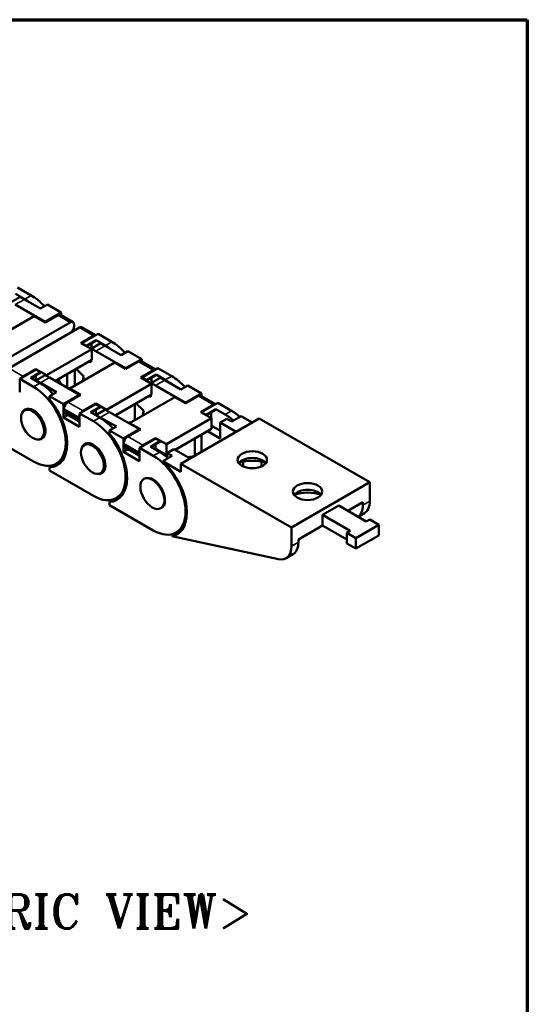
# Model space of a CAD drawing. Header units: millimetres. Extents: x 10 to 330, y 10 to 239.
# Tile 8 of 8: x 288 to 330, y 151 to 232. Entities that reach past the tile are written whole.
import ezdxf

# ---------------------------------------------------------------- set-up
doc = ezdxf.new("R2010")
doc.units = ezdxf.units.MM
doc.header["$LTSCALE"] = 0.3
for name, color, linetype, lineweight in [('경계(ISO)', 7, 'Continuous', 70), ('기호(ISO)', 7, 'Continuous', 25), ('외형선(ISO)', 7, 'Continuous', 50), ('좁은 외형선(ISO)', 4, 'Continuous', 35)]:
    doc.layers.add(name, color=color, linetype=linetype, lineweight=lineweight)
doc.styles.add('한신 주석 텍스트', font='RomanT.shx')

msp = doc.modelspace()

# ---------------------------------------------------------------- linework, layer by layer
at = {"layer": '경계(ISO)'}
for p, q in [((186, 231.6), (330, 231.6)), ((330, 231.6), (330, 10))]:
    msp.add_line(p, q, dxfattribs=at)
at = {"layer": '외형선(ISO)'}
for p, q in [((288.255, 209.676), (289.387, 209.025)), ((287.69, 208.45), (288.444, 208.885)), ((288.859, 208.721), (288.104, 209.155)), ((290.518, 206.853), (288.067, 208.265)), ((288.821, 208.699), (290.141, 207.939)), ((290.141, 207.939), (290.707, 208.265)), ((290.707, 208.265), (291.838, 207.613)), ((289.632, 207.32), (285.936, 205.192)), ((289.632, 207.32), (290.518, 206.81)), ((291.838, 207.613), (290.518, 206.853)), ((290.518, 206.81), (291.555, 207.407)), ((292.808, 206.838), (291.781, 207.429)), ((291.838, 207.396), (291.838, 207.613)), ((292.582, 206.815), (286.812, 203.493)), ((290.518, 206.853), (290.518, 206.81)), ((292.903, 206.498), (292.903, 206.629)), ((287.567, 203.058), (293.337, 206.381)), ((292.711, 206.02), (292.694, 206.03)), ((294.494, 205.715), (293.457, 205.117)), ((293.532, 205.117), (294.852, 205.877)), ((294.664, 205.769), (293.563, 206.403)), ((294.852, 205.877), (295.983, 205.226)), ((293.457, 205.117), (294.343, 204.607)), ((293.532, 205.074), (293.532, 205.117)), ((293.909, 204.9), (293.532, 205.117)), ((294.701, 205.356), (293.909, 204.9)), ((293.909, 204.864), (294.701, 205.32)), ((293.909, 204.9), (293.909, 204.864)), ((294.286, 204.652), (295.04, 205.086)), ((294.324, 204.673), (294.324, 205.103)), ((294.701, 205.32), (294.701, 205.356)), ((295.455, 204.922), (294.701, 205.356)), ((295.418, 204.9), (296.738, 204.14)), ((294.343, 204.607), (290.647, 202.479)), ((294.324, 204.745), (294.214, 204.681)), ((294.286, 204.64), (294.286, 204.652)), ((294.343, 204.607), (294.343, 203.735)), ((297.115, 203.054), (294.663, 204.466)), ((296.738, 204.14), (297.303, 204.466)), ((297.303, 204.466), (298.435, 203.814)), ((294.343, 203.735), (291.366, 202.021)), ((296.228, 203.521), (292.533, 201.393)), ((294.286, 203.544), (294.286, 203.702)), ((296.228, 203.521), (297.115, 203.011)), ((298.435, 203.814), (297.115, 203.054)), ((297.115, 203.011), (298.152, 203.608)), ((299.566, 202.946), (298.378, 203.63)), ((298.435, 203.598), (298.435, 203.814)), ((289.761, 202.946), (288.441, 202.185)), ((288.724, 202.392), (289.761, 202.989)), ((289.346, 202.272), (290.138, 202.728)), ((290.138, 202.692), (289.377, 202.254)), ((289.761, 202.989), (290.647, 202.479)), ((289.761, 202.989), (289.761, 202.946)), ((290.138, 202.728), (289.761, 202.946)), ((290.515, 202.48), (289.761, 202.046)), ((289.761, 202.475), (289.761, 202.117)), ((290.138, 202.728), (290.138, 202.692)), ((290.647, 202.479), (290.647, 202.422)), ((292.337, 201.462), (292.337, 202.58)), ((292.966, 202.942), (292.966, 201.643)), ((293.689, 202.385), (293.07, 203.002)), ((297.115, 203.054), (297.115, 203.011)), ((299.396, 202.891), (298.359, 202.294)), ((298.435, 202.294), (299.755, 203.054)), ((299.604, 202.533), (298.812, 202.077)), ((298.812, 202.041), (299.604, 202.497)), ((300.358, 202.099), (299.604, 202.533)), ((299.604, 202.497), (299.604, 202.533)), ((299.755, 203.054), (300.886, 202.403)), ((288.441, 202.185), (288.441, 201.095)), ((288.441, 202.185), (289.572, 201.534)), ((290.1, 201.838), (289.346, 202.272)), ((289.688, 202.075), (289.761, 202.117)), ((289.77, 202.051), (289.708, 202.087)), ((289.761, 202.117), (289.823, 202.081)), ((289.761, 202.046), (289.761, 202.033)), ((290.138, 201.86), (291.458, 201.1)), ((293.343, 200.882), (290.892, 202.294)), ((299.245, 201.784), (295.55, 199.655)), ((298.359, 202.294), (299.245, 201.784)), ((298.435, 202.251), (298.435, 202.294)), ((298.812, 202.077), (298.435, 202.294)), ((298.812, 202.077), (298.812, 202.041)), ((299.227, 201.921), (299.116, 201.858)), ((299.189, 201.828), (299.943, 202.263)), ((299.189, 201.816), (299.189, 201.828)), ((299.227, 201.85), (299.227, 202.279)), ((299.245, 201.784), (299.245, 200.912)), ((302.017, 200.231), (299.566, 201.643)), ((300.32, 202.077), (301.64, 201.317)), ((301.64, 201.317), (302.206, 201.643)), ((302.206, 201.643), (303.337, 200.991)), ((291.458, 201.1), (290.892, 200.774)), ((290.892, 200.774), (292.023, 200.122)), ((290.892, 200.774), (290.892, 200.515)), ((292.023, 200.122), (293.343, 200.882)), ((293.419, 200.882), (292.382, 200.285)), ((292.658, 201.465), (292.408, 201.421)), ((292.533, 201.393), (293.419, 200.882)), ((292.533, 201.393), (292.533, 201.349)), ((293.343, 200.882), (293.343, 200.839)), ((299.245, 200.912), (296.269, 199.198)), ((299.189, 200.721), (299.189, 200.879)), ((303.337, 200.991), (302.017, 200.231)), ((302.017, 200.187), (303.054, 200.785)), ((304.469, 200.123), (303.281, 200.807)), ((303.337, 200.774), (303.337, 200.991)), ((292.023, 199.032), (292.023, 200.122)), ((294.663, 200.122), (293.343, 199.362)), ((293.626, 199.569), (294.663, 200.166)), ((294.663, 200.166), (294.663, 200.122)), ((294.663, 200.166), (295.55, 199.655)), ((295.04, 199.905), (294.663, 200.122)), ((301.131, 200.698), (297.435, 198.57)), ((297.869, 200.119), (297.869, 198.819)), ((298.591, 199.562), (297.972, 200.179)), ((301.131, 200.698), (302.017, 200.187)), ((302.017, 200.231), (302.017, 200.187)), ((304.299, 200.068), (303.262, 199.471)), ((303.337, 199.471), (304.657, 200.231)), ((304.657, 200.231), (305.788, 199.579)), ((289.098, 199.747), (288.831, 199.594)), ((292.401, 199.25), (292.023, 199.032)), ((292.061, 199.73), (292.061, 199.599)), ((292.156, 199.391), (293.343, 198.707)), ((293.343, 199.362), (293.343, 198.272)), ((293.343, 199.362), (294.475, 198.711)), ((294.249, 199.449), (295.04, 199.905)), ((295.003, 199.015), (294.249, 199.449)), ((295.04, 199.869), (294.28, 199.431)), ((294.591, 199.252), (294.663, 199.294)), ((294.687, 199.28), (294.615, 199.238)), ((294.646, 199.22), (294.701, 199.252)), ((295.418, 199.657), (294.663, 199.222)), ((294.663, 199.652), (294.663, 199.294)), ((294.663, 199.294), (294.725, 199.258)), ((294.663, 199.222), (294.663, 199.21)), ((294.701, 199.252), (294.701, 199.272)), ((294.701, 199.252), (294.708, 199.248)), ((295.04, 199.905), (295.04, 199.869)), ((295.55, 199.655), (295.55, 199.599)), ((298.246, 198.059), (295.795, 199.471)), ((303.262, 199.471), (304.148, 198.96)), ((303.337, 199.427), (303.337, 199.471)), ((303.714, 199.254), (303.337, 199.471)), ((304.506, 199.71), (303.714, 199.254)), ((303.714, 199.217), (304.506, 199.673)), ((303.714, 199.254), (303.714, 199.217)), ((304.129, 198.971), (304.129, 199.456)), ((305.261, 199.275), (304.506, 199.71)), ((304.506, 199.673), (304.506, 199.71)), ((293.343, 198.272), (292.023, 199.032)), ((293.306, 199.013), (293.306, 198.883)), ((295.04, 199.036), (296.36, 198.276)), ((297.56, 198.642), (297.311, 198.598)), ((297.435, 198.57), (298.321, 198.059)), ((297.435, 198.57), (297.435, 198.526)), ((304.148, 198.96), (300.452, 196.832)), ((308.051, 198.931), (301.64, 195.239)), ((304.129, 199.098), (304.019, 199.035)), ((304.148, 198.96), (304.148, 198.088)), ((305.411, 198.928), (304.846, 198.602)), ((304.846, 198.602), (304.846, 197.294)), ((304.846, 198.602), (306.163, 197.843)), ((305.815, 198.695), (305.411, 198.928)), ((306.57, 199.13), (305.815, 198.695)), ((307.483, 198.604), (306.57, 199.13)), ((317.102, 193.718), (308.051, 198.931)), ((296.36, 198.276), (295.795, 197.951)), ((295.795, 197.951), (296.926, 197.299)), ((295.795, 197.951), (295.795, 197.692)), ((296.926, 197.299), (298.246, 198.059)), ((298.321, 198.059), (297.284, 197.462)), ((298.246, 198.059), (298.246, 198.016)), ((304.148, 198.088), (301.172, 196.375)), ((303.337, 197.622), (303.337, 196.216)), ((304.846, 197.294), (303.807, 197.892)), ((304.148, 198.347), (304.846, 197.946)), ((289.572, 195.43), (287.246, 196.769)), ((290.428, 197.436), (290.162, 197.283)), ((294, 196.924), (293.734, 196.771)), ((296.926, 196.209), (296.926, 197.299)), ((296.964, 196.907), (296.964, 196.776)), ((299.566, 197.299), (298.246, 196.539)), ((298.529, 196.745), (299.566, 197.343)), ((299.151, 196.626), (299.943, 197.082)), ((299.943, 197.046), (299.183, 196.608)), ((299.566, 197.343), (299.566, 197.299)), ((299.566, 197.343), (300.452, 196.832)), ((299.943, 197.082), (299.566, 197.299)), ((299.566, 196.828), (299.566, 196.47)), ((299.943, 197.082), (299.943, 197.046)), ((300.452, 196.832), (300.452, 195.96)), ((302.772, 197.296), (302.772, 195.89)), ((297.304, 196.426), (296.926, 196.209)), ((298.246, 195.449), (296.926, 196.209)), ((297.058, 196.568), (298.246, 195.884)), ((298.208, 196.19), (298.208, 196.059)), ((298.246, 196.539), (298.246, 195.449)), ((298.246, 196.539), (299.377, 195.887)), ((299.905, 196.192), (299.151, 196.626)), ((299.493, 196.429), (299.566, 196.47)), ((299.59, 196.457), (299.517, 196.415)), ((299.549, 196.397), (299.604, 196.429)), ((299.566, 196.47), (300.452, 195.96)), ((299.604, 196.429), (299.604, 196.449)), ((299.604, 196.429), (300.358, 195.994)), ((300.509, 195.993), (300.452, 195.96)), ((301.074, 196.431), (300.509, 196.105)), ((300.509, 196.105), (300.509, 195.763)), ((300.509, 196.105), (300.913, 195.872)), ((301.074, 196.431), (302.392, 195.672)), ((291.458, 195.254), (290.892, 194.928)), ((291.963, 195.551), (291.435, 195.247)), ((291.458, 195.26), (291.458, 195.254)), ((300.913, 195.872), (300.159, 195.438)), ((301.64, 194.585), (300.159, 195.438)), ((310.691, 190.027), (301.64, 195.239)), ((301.64, 195.239), (301.64, 194.585)), ((302.727, 195.865), (302.213, 195.775)), ((306.731, 195.405), (306.731, 195.027)), ((308.24, 195.405), (308.24, 195.027)), ((290.892, 194.928), (290.892, 194.67)), ((294.475, 192.606), (290.892, 194.67)), ((295.331, 194.613), (295.065, 194.46)), ((298.685, 194.037), (298.61, 193.994)), ((310.691, 190.027), (317.102, 193.718)), ((317.102, 192.168), (317.102, 193.718)), ((296.866, 192.727), (296.338, 192.423)), ((296.36, 192.431), (295.795, 192.105)), ((295.795, 192.105), (295.795, 191.846)), ((296.36, 192.436), (296.36, 192.431)), ((316.537, 192.085), (315.314, 191.38)), ((316.537, 192.085), (316.537, 191.843)), ((299.377, 189.783), (295.795, 191.846)), ((300.077, 191.638), (299.994, 191.59)), ((314.557, 191.816), (313.237, 191.056)), ((316.819, 190.513), (314.557, 191.816)), ((316.658, 191.188), (316.153, 190.897)), ((313.237, 191.056), (313.237, 190.184)), ((313.237, 191.056), (315.499, 189.753)), ((317.102, 190.676), (316.819, 190.513)), ((317.856, 190.242), (317.102, 190.676)), ((300.907, 189.308), (301.66, 189.742)), ((301.768, 189.904), (301.24, 189.6)), ((301.661, 189.743), (301.535, 189.77)), ((310.691, 188.476), (310.691, 190.027)), ((313.237, 190.184), (311.257, 189.044)), ((313.237, 190.184), (315.217, 189.044)), ((315.499, 189.753), (315.217, 189.59)), ((315.217, 188.718), (315.217, 189.59)), ((315.217, 189.59), (315.971, 189.156)), ((315.971, 189.156), (317.856, 190.242)), ((317.856, 189.37), (317.856, 190.242)), ((300.907, 189.308), (309.631, 187.422)), ((311.257, 189.044), (311.257, 188.802)), ((315.217, 188.718), (315.971, 188.284)), ((315.971, 188.284), (317.856, 189.37)), ((315.971, 188.284), (315.971, 189.156)), ((310.247, 187.496), (310.813, 187.822))]:
    msp.add_line(p, q, dxfattribs=at)
for centre, major_axis, ratio, start_param, end_param in [((288.821, 205.647), (1.863, -3.235), 0.578093, 2.358126, 2.501474), ((289.387, 205.973), (1.863, -3.235), 0.578093, 1.934354, 2.358126), ((288.859, 205.669), (-1.863, 3.235), 0.578093, 5.330814, 5.499719), ((291.555, 207.036), (0.226, 0.393), 0.578092, 0, 0.783465), ((292.582, 206.445), (0.226, 0.393), 0.578093, 5.495853, 7.06665), ((292.582, 206.314), (0.226, 0.393), 0.578093, 4.058336, 5.495853), ((293.337, 206.01), (0.226, 0.393), 0.578093, 6.283184, 7.06665), ((294.494, 205.344), (0.226, 0.393), 0.578092, 0.294473, 0.783465), ((294.663, 201.414), (-1.916, 3.328), 0.578093, 5.781199, 5.789218), ((295.418, 201.848), (1.863, -3.235), 0.578093, 2.358126, 2.501474), ((295.455, 201.87), (-1.863, 3.235), 0.578093, 5.330814, 5.499719), ((295.983, 202.174), (1.863, -3.235), 0.578093, 1.934354, 2.358126), ((294.663, 201.414), (-1.863, 3.235), 0.578093, 5.499719, 5.643066), ((294.663, 201.414), (1.198, -2.08), 0.578093, 2.582219, 2.701738), ((298.152, 203.237), (0.226, 0.393), 0.578092, 0, 0.783465), ((288.724, 202.021), (0.226, 0.393), 0.578092, 0.783465, 1.272458), ((290.892, 199.242), (-1.863, 3.235), 0.578093, 5.499719, 5.643066), ((294.663, 201.414), (-0.732, 1.271), 0.578093, 0.438264, 0.777466), ((299.396, 202.521), (0.226, 0.393), 0.578092, 0.294473, 0.783465), ((300.886, 199.35), (1.863, -3.235), 0.578093, 1.934354, 2.358126), ((290.138, 198.808), (1.863, -3.235), 0.578093, 2.358126, 2.501474), ((290.1, 198.786), (-1.863, 3.235), 0.578093, 5.075947, 5.499719), ((293.761, 202.845), (-1.916, 3.328), 0.578093, 1.445283, 1.565356), ((299.566, 198.59), (-1.916, 3.328), 0.578093, 5.781199, 5.789218), ((299.566, 198.59), (-1.863, 3.235), 0.578093, 5.499719, 5.643066), ((300.32, 199.025), (1.863, -3.235), 0.578093, 2.358126, 2.501474), ((300.358, 199.046), (-1.863, 3.235), 0.578093, 5.330814, 5.499719), ((289.572, 198.482), (1.863, -3.235), 0.578093, 5.499719, 8.641311), ((303.054, 200.414), (0.226, 0.393), 0.578092, 0, 0.783465), ((289.572, 198.482), (1.943, -3.374), 0.578093, 5.999749, 8.141281), ((292.382, 199.915), (-0.226, -0.393), 0.578092, 3.925058, 5.495854), ((299.566, 198.59), (1.198, -2.08), 0.578093, 2.582219, 2.701738), ((304.299, 199.697), (0.226, 0.393), 0.578092, 0.294473, 0.783465), ((289.572, 198.482), (-0.692, 1.202), 0.578093, 2.728207, 6.696571), ((292.382, 199.784), (-0.226, -0.393), 0.578092, 5.495854, 6.283185), ((293.626, 199.198), (0.226, 0.393), 0.578092, 1.864304, 2.354262), ((293.626, 199.198), (0.226, 0.393), 0.578092, 0.783465, 1.272458), ((295.04, 195.984), (1.863, -3.235), 0.578093, 2.358126, 2.501474), ((295.795, 196.419), (-1.863, 3.235), 0.578093, 5.499719, 5.643066), ((299.566, 198.59), (-0.732, 1.271), 0.578093, 0.438264, 0.777466), ((304.469, 195.767), (-1.916, 3.328), 0.578093, 5.781199, 5.789218), ((305.261, 196.223), (-1.863, 3.235), 0.578093, 5.235613, 5.499719), ((305.788, 196.527), (1.863, -3.235), 0.578093, 2.09402, 2.358126), ((293.626, 199.067), (-0.226, -0.393), 0.578092, 5.495854, 5.985812), ((294.475, 195.659), (1.863, -3.235), 0.578093, 5.499719, 8.641311), ((295.003, 195.963), (-1.863, 3.235), 0.578093, 5.075947, 5.499719), ((294.475, 195.659), (1.943, -3.374), 0.578093, 5.999749, 8.141281), ((294.475, 195.659), (-0.692, 1.202), 0.578093, 2.728207, 6.696571), ((297.284, 197.091), (-0.226, -0.393), 0.578092, 3.925058, 5.495854), ((297.284, 196.961), (-0.226, -0.393), 0.578092, 5.495854, 6.283185), ((298.529, 196.375), (0.226, 0.393), 0.578092, 0.783465, 1.272458), ((298.529, 196.375), (0.226, 0.393), 0.578092, 1.864304, 2.354262), ((298.529, 196.244), (-0.226, -0.393), 0.578092, 5.495854, 5.985812), ((299.905, 193.139), (-1.863, 3.235), 0.578093, 5.235613, 5.499719), ((300.358, 199.046), (1.863, -3.235), 0.578093, 5.499719, 5.5569), ((290.138, 198.808), (1.943, -3.374), 0.578093, 5.999749, 6.137656), ((290.1, 198.786), (1.863, -3.235), 0.578093, 0, 0.013921), ((299.377, 192.835), (1.863, -3.235), 0.578093, 5.499719, 8.641311), ((299.377, 192.835), (1.943, -3.374), 0.578093, 6.088944, 8.353631), ((307.486, 195.019), (-1.2, 0), 0.575862, 3.546963, 5.877815), ((307.486, 194.256), (2.133, 0), 0.575862, 1.036943, 2.104649), ((295.003, 195.963), (1.863, -3.235), 0.578093, 0, 0.013921), ((312.011, 192.413), (-1.2, 0), 0.575862, 3.546963, 5.877815), ((312.011, 191.65), (2.133, 0), 0.575862, 1.036943, 2.104649), ((295.04, 195.984), (1.943, -3.374), 0.578093, 5.999749, 6.137656), ((299.377, 192.835), (0.692, -1.202), 0.578093, 6.271961, 6.933471), ((315.594, 193.037), (1.065, -1.849), 0.578093, 0, 0.787332), ((315.028, 192.711), (1.065, -1.849), 0.578093, 0.054926, 0.787332), ((299.905, 193.139), (1.863, -3.235), 0.578093, 0, 0.01387), ((309.748, 189.671), (1.065, -1.849), 0.578093, 0, 0.787332), ((309.183, 189.345), (1.065, -1.849), 0.578093, 5.801262, 7.070517)]:
    msp.add_ellipse(centre, major_axis=major_axis, ratio=ratio, start_param=start_param, end_param=end_param, dxfattribs=at)
for centre, major_axis, ratio in [((289.497, 198.438), (-0.665, 1.155), 0.578093), ((294.399, 195.615), (-0.665, 1.155), 0.578093), ((307.486, 195.564), (-1.2, 0), 0.575862), ((299.302, 192.792), (-0.692, 1.202), 0.578093), ((312.011, 192.958), (-1.2, 0), 0.575862)]:
    msp.add_ellipse(centre, major_axis=major_axis, ratio=ratio, dxfattribs=at)
at = {"layer": '좁은 외형선(ISO)'}
for p, q in [((288.859, 208.721), (289.387, 209.025)), ((288.067, 208.265), (288.821, 208.699)), ((292.582, 206.815), (291.555, 207.407)), ((294.494, 205.715), (293.337, 206.381)), ((294.663, 204.466), (295.418, 204.9)), ((295.455, 204.922), (295.983, 205.226)), ((299.396, 202.891), (298.152, 203.608)), ((288.724, 202.392), (287.567, 203.058)), ((300.358, 202.099), (300.886, 202.403)), ((290.1, 201.838), (289.572, 201.534)), ((290.892, 202.294), (290.138, 201.86)), ((299.566, 201.643), (300.32, 202.077)), ((304.299, 200.068), (303.054, 200.785)), ((293.626, 199.569), (292.382, 200.285)), ((292.061, 199.73), (293.306, 199.013)), ((293.306, 198.883), (292.061, 199.599)), ((295.795, 199.471), (295.04, 199.036)), ((305.261, 199.275), (305.788, 199.579)), ((295.003, 199.015), (294.475, 198.711)), ((296.964, 196.907), (298.208, 196.19)), ((298.208, 196.059), (296.964, 196.776)), ((298.529, 196.745), (297.284, 197.462)), ((299.905, 196.192), (299.377, 195.887)), ((316.537, 191.843), (317.102, 192.168)), ((310.691, 188.476), (311.257, 188.802))]:
    msp.add_line(p, q, dxfattribs=at)
msp.add_ellipse((299.377, 192.835), major_axis=(-0.692, 1.202), ratio=0.578093, start_param=3.791774, end_param=6.283185, dxfattribs=at)

# ---------------------------------------------------------------- texts
at = {"layer": '기호(ISO)', "color": 2, "insert": (288.487, 158.575), "char_height": 2.8, "width": 50.92599, "attachment_point": 5, "style": '한신 주석 텍스트'}
msp.add_mtext('{<ISOMETRIC VIEW>}', dxfattribs=at)

doc.saveas('drawing.dxf')
